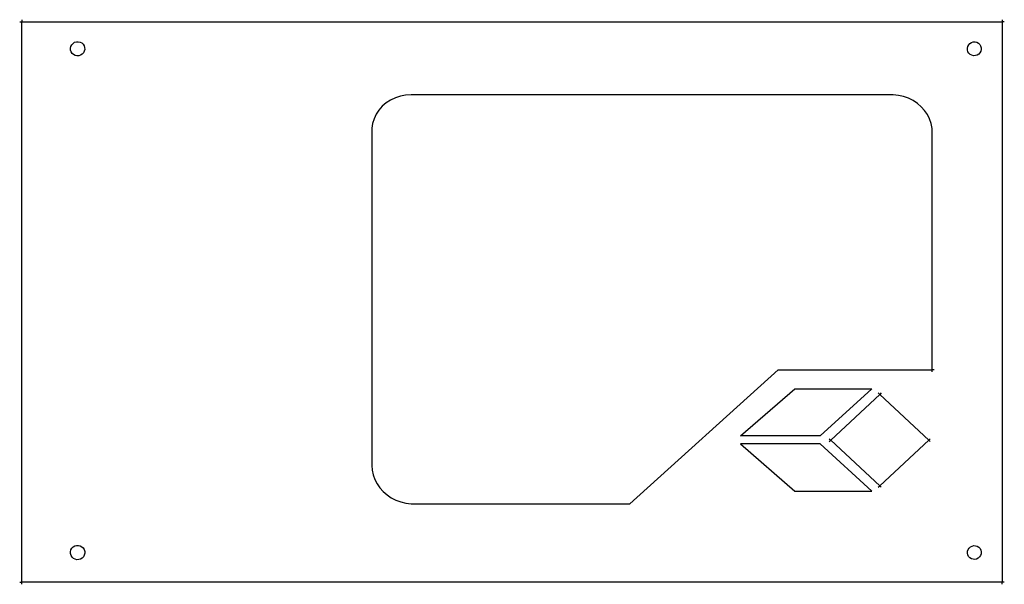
# Model space of a CAD drawing. Extents: x -198 to 198, y -113 to 113.
import ezdxf

# ---------------------------------------------------------------- set-up
doc = ezdxf.new("R2010")
doc.units = 0
doc.header["$MEASUREMENT"] = 0
doc.layers.get('0').update_dxf_attribs({"linetype": 'CONTINUOUS'})

msp = doc.modelspace()

# ---------------------------------------------------------------- linework, layer by layer
for p, q in [((-198, 112.68), (-197.18, 112.68)), ((-197.18, 113.5), (-197.18, 112.68)), ((-197.18, 112.68), (197.18, 112.68)), ((-197.18, -112.68), (-197.18, 112.68)), ((197.18, 113.5), (197.18, 112.68)), ((198, 112.68), (197.18, 112.68)), ((197.18, 112.68), (197.18, -112.68)), ((-177.41, 102.78), (-177.06, 103.44)), ((-177.06, 103.44), (-176.55, 103.99)), ((-176.55, 103.99), (-175.92, 104.4)), ((-175.92, 104.4), (-175.2, 104.62)), ((-175.2, 104.62), (-174.45, 104.65)), ((-174.45, 104.65), (-173.72, 104.49)), ((-173.72, 104.49), (-173.06, 104.15)), ((-173.06, 104.15), (-172.5, 103.64)), ((-172.5, 103.64), (-172.1, 103.01)), ((-172.1, 103.01), (-171.88, 102.29)), ((183.33, 102.78), (183.68, 103.42)), ((183.68, 103.42), (184.17, 103.95)), ((184.17, 103.95), (184.79, 104.33)), ((184.79, 104.33), (185.49, 104.55)), ((185.49, 104.55), (186.22, 104.57)), ((186.22, 104.57), (186.93, 104.4)), ((186.93, 104.4), (187.57, 104.06)), ((187.57, 104.06), (188.1, 103.56)), ((188.1, 103.56), (188.49, 102.94)), ((-177.57, 102.04), (-177.41, 102.78)), ((-177.54, 101.3), (-177.57, 102.04)), ((-177.31, 100.58), (-177.54, 101.3)), ((-176.91, 99.95), (-177.31, 100.58)), ((-176.35, 99.44), (-176.91, 99.95)), ((-175.69, 99.09), (-176.35, 99.44)), ((-174.96, 98.93), (-175.69, 99.09)), ((-173.49, 99.19), (-174.21, 98.96)), ((-172.86, 99.59), (-173.49, 99.19)), ((-172.35, 100.14), (-172.86, 99.59)), ((-172.01, 100.81), (-172.35, 100.14)), ((-171.84, 101.54), (-172.01, 100.81)), ((-171.88, 102.29), (-171.84, 101.54)), ((183.17, 102.07), (183.33, 102.78)), ((183.19, 101.34), (183.17, 102.07)), ((183.4, 100.64), (183.19, 101.34)), ((183.79, 100.02), (183.4, 100.64)), ((184.32, 99.53), (183.79, 100.02)), ((184.96, 99.18), (184.32, 99.53)), ((185.67, 99.02), (184.96, 99.18)), ((186.4, 99.04), (185.67, 99.02)), ((187.09, 99.25), (186.4, 99.04)), ((187.71, 99.64), (187.09, 99.25)), ((188.21, 100.17), (187.71, 99.64)), ((188.55, 100.81), (188.21, 100.17)), ((188.49, 102.94), (188.7, 102.25)), ((188.72, 101.52), (188.55, 100.81)), ((188.7, 102.25), (188.72, 101.52)), ((-174.21, 98.96), (-174.96, 98.93)), ((-40.62, 83.29), (-42.77, 83.16)), ((153.29, 83.29), (-40.62, 83.29)), ((155.41, 83.07), (153.29, 83.29)), ((-50.58, 80.05), (-52.16, 78.71)), ((-48.82, 81.19), (-50.58, 80.05)), ((-46.91, 82.09), (-48.82, 81.19)), ((-44.88, 82.75), (-46.91, 82.09)), ((-42.77, 83.16), (-44.88, 82.75)), ((157.47, 82.61), (155.41, 83.07)), ((159.46, 81.91), (157.47, 82.61)), ((161.33, 80.98), (159.46, 81.91)), ((163.05, 79.84), (161.33, 80.98)), ((164.6, 78.51), (163.05, 79.84)), ((-54.63, 75.49), (-55.48, 73.69)), ((-53.51, 77.18), (-54.63, 75.49)), ((-52.16, 78.71), (-53.51, 77.18)), ((165.95, 77), (164.6, 78.51)), ((167.07, 75.35), (165.95, 77)), ((167.95, 73.59), (167.07, 75.35)), ((-56.06, 71.79), (-56.35, 69.84)), ((-55.48, 73.69), (-56.06, 71.79)), ((168.57, 71.73), (167.95, 73.59)), ((168.93, 69.82), (168.57, 71.73)), ((-56.35, 69.84), (-56.34, 67.88)), ((-56.34, 67.88), (-56.34, -65.71)), ((169.01, 67.88), (168.93, 69.82)), ((169.01, -27.24), (169.01, 67.88)), ((47.37, -81.13), (107.07, -27.24)), ((107.07, -27.24), (169.01, -27.24)), ((169.01, -28.07), (169.01, -27.24)), ((169.83, -27.24), (169.01, -27.24)), ((91.93, -53.8), (113.77, -34.88)), ((113.77, -34.88), (144.69, -34.88)), ((144.69, -34.88), (123.94, -53.8)), ((128.2, -55.53), (147.91, -37.14)), ((147.31, -36.58), (147.91, -37.14)), ((148.51, -36.58), (147.91, -37.14)), ((147.91, -37.14), (167.63, -55.53)), ((123.94, -53.8), (91.93, -53.8)), ((127.6, -54.97), (128.2, -55.53)), ((168.23, -54.97), (167.63, -55.53)), ((123.94, -57.07), (91.93, -57.07)), ((91.93, -57.07), (113.77, -75.99)), ((144.69, -75.99), (123.94, -57.07)), ((127.6, -56.09), (128.2, -55.53)), ((147.91, -73.91), (128.2, -55.53)), ((167.63, -55.53), (147.91, -73.91)), ((168.23, -56.09), (167.63, -55.53)), ((-56.34, -65.71), (-56.21, -67.64)), ((-56.21, -67.64), (-55.81, -69.53)), ((-55.81, -69.53), (-55.16, -71.37)), ((-55.16, -71.37), (-54.27, -73.11)), ((-54.27, -73.11), (-53.14, -74.75)), ((-53.14, -74.75), (-51.8, -76.24)), ((147.31, -74.47), (147.91, -73.91)), ((148.51, -74.47), (147.91, -73.91)), ((-51.8, -76.24), (-50.27, -77.57)), ((-50.27, -77.57), (-48.56, -78.71)), ((-48.56, -78.71), (-46.72, -79.65)), ((113.77, -75.99), (144.69, -75.99)), ((-46.72, -79.65), (-44.76, -80.37)), ((-44.76, -80.37), (-42.71, -80.87)), ((-42.71, -80.87), (-40.62, -81.13)), ((-40.62, -81.13), (47.37, -81.13)), ((-177.04, -99.02), (-176.52, -98.47)), ((-176.52, -98.47), (-175.88, -98.08)), ((-175.88, -98.08), (-175.16, -97.86)), ((-175.16, -97.86), (-174.4, -97.84)), ((-174.4, -97.84), (-173.67, -98.02)), ((-173.67, -98.02), (-173, -98.38)), ((-173, -98.38), (-172.46, -98.9)), ((-172.46, -98.9), (-172.06, -99.54)), ((183.44, -99.53), (183.84, -98.92)), ((183.84, -98.92), (184.37, -98.44)), ((184.37, -98.44), (185.02, -98.11)), ((185.02, -98.11), (185.72, -97.96)), ((185.72, -97.96), (186.45, -97.99)), ((186.45, -97.99), (187.13, -98.22)), ((187.13, -98.22), (187.74, -98.61)), ((187.74, -98.61), (188.23, -99.15)), ((-177.58, -100.42), (-177.41, -99.68)), ((-177.56, -101.17), (-177.58, -100.42)), ((-177.35, -101.89), (-177.56, -101.17)), ((-177.41, -99.68), (-177.04, -99.02)), ((-176.95, -102.54), (-177.35, -101.89)), ((-176.41, -103.06), (-176.95, -102.54)), ((-172.37, -102.42), (-172.89, -102.97)), ((-172.01, -101.76), (-172.37, -102.42)), ((-172.06, -99.54), (-171.85, -100.27)), ((-171.83, -101.02), (-172.01, -101.76)), ((-171.85, -100.27), (-171.83, -101.02)), ((183.18, -100.94), (183.22, -100.22)), ((183.33, -101.65), (183.18, -100.94)), ((183.22, -100.22), (183.44, -99.53)), ((183.66, -102.29), (183.33, -101.65)), ((184.15, -102.83), (183.66, -102.29)), ((184.75, -103.22), (184.15, -102.83)), ((188.05, -102.52), (187.51, -103)), ((188.45, -101.91), (188.05, -102.52)), ((188.23, -99.15), (188.55, -99.79)), ((188.67, -101.22), (188.45, -101.91)), ((188.55, -99.79), (188.71, -100.5)), ((188.71, -100.5), (188.67, -101.22)), ((-175.74, -103.42), (-176.41, -103.06)), ((-175.01, -103.6), (-175.74, -103.42)), ((-174.25, -103.58), (-175.01, -103.6)), ((-173.53, -103.36), (-174.25, -103.58)), ((-172.89, -102.97), (-173.53, -103.36)), ((185.44, -103.44), (184.75, -103.22)), ((186.16, -103.48), (185.44, -103.44)), ((186.87, -103.33), (186.16, -103.48)), ((187.51, -103), (186.87, -103.33)), ((-198, -112.68), (-197.18, -112.68)), ((-197.18, -113.5), (-197.18, -112.68)), ((197.18, -112.68), (-197.18, -112.68)), ((198, -112.68), (197.18, -112.68)), ((197.18, -113.5), (197.18, -112.68))]:
    msp.add_line(p, q)

doc.saveas('drawing.dxf')
